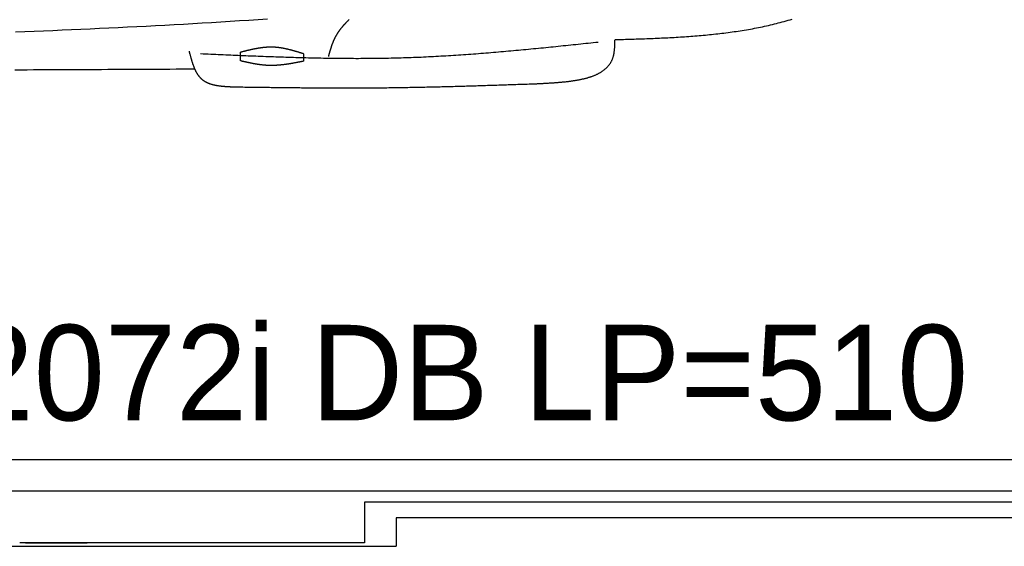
# Model space of a CAD drawing. Extents: x 715 to 7297, y 17 to 5960.
# Tile 56 of 90: x 4123 to 5823, y 37 to 947. Entities that reach past the tile are written whole.
import ezdxf

# ---------------------------------------------------------------- set-up
doc = ezdxf.new("R2010")
doc.units = 0
doc.layers.get('0').update_dxf_attribs({"linetype": 'CONTINUOUS'})
doc.layers.add('CAR', color=10, linetype='CONTINUOUS')
doc.styles.add('AKTUELL-DIN', font='txt')

# ---------------------------------------------------------------- blocks, each defined once
blk = doc.blocks.new('*U13')
at = {"style": 'AKTUELL-DIN'}
blk.add_text('2072i DB LP=510', height=165, dxfattribs=at).set_placement((4024.4, 254.8))

msp = doc.modelspace()

# ---------------------------------------------------------------- linework, layer by layer
for p, q in [((1171.717, 187.271), (6020.522, 187.271)), ((4551.187, 132.271), (1171.717, 132.271)), ((4227.773, 132.271), (4227.476, 132.271)), ((4227.773, 132.271), (4227.773, 132.271)), ((6015.736, 132.271), (4551.187, 132.271)), ((6251.55, 113.771), (4717.775, 113.771)), ((4717.775, 113.771), (4717.775, 43.271)), ((4772.775, 87.271), (6272.775, 87.271)), ((4772.775, 86.521), (4772.775, 37.271)), ((1372.775, 37.271), (4772.775, 37.271)), ((4717.775, 43.271), (4122.776, 43.271)), ((4132.776, 43.271), (4239.235, 43.271))]:
    msp.add_line(p, q)
at = {"layer": 'CAR'}
for points in [[(4504.184, 875.604), (4504.184, 890.583)], [(4612.744, 887.96), (4612.744, 875.024)]]:
    msp.add_lwpolyline(points, dxfattribs=at)
for points in [[(4550.67, 947.69, 0), (4534.57, 946.623, 0), (4518.46, 945.575, 0), (4502.35, 944.547, 0), (4486.24, 943.538, 0), (4470.13, 942.547, 0), (4454.02, 941.576, 0), (4437.91, 940.623, 0), (4421.79, 939.689, 0), (4405.68, 938.773, 0), (4389.56, 937.876, 0), (4373.44, 936.996, 0), (4357.33, 936.134, 0), (4341.21, 935.29, 0), (4325.09, 934.463, 0), (4308.97, 933.654, 0), (4292.84, 932.861, 0), (4276.72, 932.086, 0), (4260.6, 931.327, 0), (4244.47, 930.585, 0), (4228.35, 929.86, 0), (4212.22, 929.15, 0), (4196.09, 928.457, 0), (4179.96, 927.78, 0), (4163.84, 927.118, 0), (4147.71, 926.472, 0), (4131.57, 925.842, 0), (4115.44, 925.226, 0)], [(4691.36, 946.814, 0), (4690.94, 946.406, 0), (4690.52, 945.996, 0), (4690.1, 945.586, 0), (4689.69, 945.175, 0), (4689.27, 944.763, 0), (4688.86, 944.35, 0), (4688.45, 943.937, 0), (4688.04, 943.523, 0), (4687.63, 943.108, 0), (4687.22, 942.692, 0), (4686.81, 942.275, 0), (4686.41, 941.858, 0), (4686.01, 941.439, 0), (4685.6, 941.02, 0), (4685.2, 940.599, 0), (4684.81, 940.178, 0), (4684.41, 939.755, 0), (4684.02, 939.332, 0), (4683.62, 938.908, 0), (4683.23, 938.482, 0), (4682.84, 938.055, 0), (4682.45, 937.628, 0), (4682.07, 937.199, 0), (4681.69, 936.769, 0), (4681.3, 936.338, 0), (4680.92, 935.905, 0), (4680.55, 935.471, 0), (4680.17, 935.037, 0), (4679.8, 934.6, 0), (4679.43, 934.163, 0), (4679.06, 933.724, 0), (4678.69, 933.284, 0), (4678.33, 932.843, 0), (4677.96, 932.4, 0), (4677.6, 931.956, 0), (4677.25, 931.51, 0), (4676.89, 931.063, 0), (4676.54, 930.615, 0), (4676.19, 930.165, 0), (4675.84, 929.713, 0), (4675.5, 929.26, 0), (4675.16, 928.806, 0), (4674.82, 928.349, 0), (4674.48, 927.892, 0), (4674.15, 927.432, 0), (4673.82, 926.971, 0), (4673.49, 926.509, 0), (4673.16, 926.044, 0), (4672.84, 925.578, 0), (4672.52, 925.111, 0), (4672.2, 924.641, 0), (4671.89, 924.17, 0), (4671.58, 923.697, 0), (4671.27, 923.222, 0), (4670.96, 922.745, 0), (4670.66, 922.267, 0), (4670.36, 921.786, 0), (4670.07, 921.304, 0), (4669.78, 920.82, 0), (4669.49, 920.333, 0), (4669.2, 919.845, 0), (4668.92, 919.355, 0), (4668.64, 918.863, 0), (4668.37, 918.369, 0), (4668.1, 917.873, 0), (4667.83, 917.374, 0), (4667.56, 916.874, 0), (4667.3, 916.372, 0), (4667.04, 915.867, 0), (4666.79, 915.361, 0), (4666.54, 914.853, 0), (4666.29, 914.343, 0), (4666.05, 913.831, 0), (4665.8, 913.317, 0), (4665.56, 912.801, 0), (4665.33, 912.284, 0), (4665.1, 911.765, 0), (4664.87, 911.244, 0), (4664.64, 910.722, 0), (4664.41, 910.198, 0), (4664.19, 909.672, 0), (4663.97, 909.145, 0), (4663.76, 908.616, 0), (4663.54, 908.086, 0), (4663.33, 907.555, 0), (4663.12, 907.021, 0), (4662.91, 906.487, 0), (4662.71, 905.951, 0), (4662.51, 905.414, 0), (4662.31, 904.876, 0), (4662.11, 904.336, 0), (4661.91, 903.795, 0), (4661.72, 903.253, 0), (4661.53, 902.709, 0), (4661.34, 902.165, 0), (4661.15, 901.619, 0), (4660.96, 901.073, 0), (4660.78, 900.525, 0), (4660.59, 899.976, 0), (4660.41, 899.426, 0), (4660.23, 898.876, 0), (4660.06, 898.324, 0), (4659.88, 897.772, 0), (4659.7, 897.219, 0), (4659.53, 896.665, 0), (4659.36, 896.11, 0), (4659.19, 895.554, 0), (4659.02, 894.998, 0), (4658.85, 894.441, 0), (4658.68, 893.883, 0), (4658.51, 893.325, 0), (4658.35, 892.766, 0), (4658.18, 892.207, 0), (4658.02, 891.647, 0), (4657.86, 891.086, 0), (4657.69, 890.525, 0), (4657.53, 889.964, 0), (4657.37, 889.402, 0), (4657.21, 888.84, 0), (4657.05, 888.278, 0), (4656.89, 887.715, 0), (4656.73, 887.152, 0), (4656.57, 886.589, 0), (4656.42, 886.026, 0), (4656.26, 885.462, 0), (4656.1, 884.899, 0), (4655.94, 884.335, 0), (4655.79, 883.771, 0), (4655.63, 883.207, 0)], [(5150.51, 912.383, 0), (5154.16, 912.491, 0), (5157.82, 912.599, 0), (5161.47, 912.707, 0), (5165.12, 912.817, 0), (5168.77, 912.927, 0), (5172.42, 913.038, 0), (5176.07, 913.151, 0), (5179.72, 913.266, 0), (5183.37, 913.383, 0), (5187.01, 913.502, 0), (5190.66, 913.623, 0), (5194.31, 913.747, 0), (5197.95, 913.874, 0), (5201.6, 914.004, 0), (5205.24, 914.138, 0), (5208.88, 914.275, 0), (5212.52, 914.416, 0), (5216.16, 914.562, 0), (5219.8, 914.711, 0), (5223.43, 914.866, 0), (5227.07, 915.025, 0), (5230.7, 915.19, 0), (5234.33, 915.36, 0), (5237.96, 915.536, 0), (5241.59, 915.717, 0), (5245.21, 915.905, 0), (5248.84, 916.099, 0), (5252.46, 916.3, 0), (5256.08, 916.507, 0), (5259.7, 916.722, 0), (5263.31, 916.944, 0), (5266.92, 917.174, 0), (5270.53, 917.412, 0), (5274.14, 917.657, 0), (5277.74, 917.911, 0), (5281.34, 918.174, 0), (5284.94, 918.446, 0), (5288.54, 918.726, 0), (5292.13, 919.016, 0), (5295.72, 919.316, 0), (5299.3, 919.625, 0), (5302.89, 919.945, 0), (5306.47, 920.275, 0), (5310.04, 920.615, 0), (5313.62, 920.966, 0), (5317.18, 921.328, 0), (5320.75, 921.702, 0), (5324.31, 922.087, 0), (5327.87, 922.484, 0), (5331.42, 922.893, 0), (5334.97, 923.314, 0), (5338.52, 923.748, 0), (5342.06, 924.195, 0), (5345.6, 924.654, 0), (5349.13, 925.127, 0), (5352.66, 925.614, 0), (5356.18, 926.114, 0), (5359.7, 926.628, 0), (5363.22, 927.157, 0), (5366.73, 927.7, 0), (5370.24, 928.257, 0), (5373.74, 928.83, 0), (5377.23, 929.418, 0), (5380.72, 930.022, 0), (5384.21, 930.641, 0), (5387.69, 931.276, 0), (5391.17, 931.927, 0), (5394.64, 932.595, 0), (5398.1, 933.28, 0), (5401.56, 933.981, 0), (5405.01, 934.7, 0), (5408.46, 935.436, 0), (5411.9, 936.19, 0), (5415.34, 936.962, 0), (5418.77, 937.752, 0), (5422.2, 938.561, 0), (5425.61, 939.388, 0), (5429.03, 940.234, 0), (5432.43, 941.1, 0), (5435.83, 941.984, 0), (5439.23, 942.889, 0), (5442.61, 943.813, 0), (5445.99, 944.758, 0), (5449.37, 945.722, 0), (5452.73, 946.708, 0), (5456.1, 947.714, 0)], [(5121.55, 907.665, 0), (5117.25, 907.212, 0), (5112.94, 906.759, 0), (5108.63, 906.307, 0), (5104.33, 905.855, 0), (5100.02, 905.403, 0), (5095.71, 904.951, 0), (5091.41, 904.501, 0), (5087.1, 904.051, 0), (5082.79, 903.601, 0), (5078.49, 903.153, 0), (5074.18, 902.706, 0), (5069.87, 902.26, 0), (5065.56, 901.815, 0), (5061.26, 901.372, 0), (5056.95, 900.93, 0), (5052.64, 900.49, 0), (5048.34, 900.051, 0), (5044.03, 899.614, 0), (5039.72, 899.179, 0), (5035.41, 898.746, 0), (5031.11, 898.316, 0), (5026.8, 897.887, 0), (5022.49, 897.461, 0), (5018.18, 897.037, 0), (5013.88, 896.615, 0), (5009.57, 896.196, 0), (5005.26, 895.78, 0), (5000.95, 895.367, 0), (4996.64, 894.957, 0), (4992.34, 894.55, 0), (4988.03, 894.146, 0), (4983.72, 893.745, 0), (4979.41, 893.347, 0), (4975.1, 892.953, 0), (4970.79, 892.563, 0), (4966.48, 892.176, 0), (4962.18, 891.793, 0), (4957.87, 891.414, 0), (4953.56, 891.039, 0), (4949.25, 890.668, 0), (4944.94, 890.302, 0), (4940.63, 889.939, 0), (4936.32, 889.581, 0), (4932.01, 889.228, 0), (4927.7, 888.879, 0), (4923.39, 888.534, 0), (4919.08, 888.195, 0), (4914.77, 887.861, 0), (4910.46, 887.531, 0), (4906.15, 887.207, 0), (4901.84, 886.888, 0), (4897.53, 886.575, 0), (4893.21, 886.267, 0), (4888.9, 885.964, 0), (4884.59, 885.667, 0), (4880.28, 885.376, 0), (4875.97, 885.091, 0), (4871.66, 884.812, 0), (4867.34, 884.538, 0), (4863.03, 884.272, 0), (4858.72, 884.011, 0), (4854.41, 883.757, 0), (4850.09, 883.509, 0), (4845.78, 883.268, 0), (4841.47, 883.034, 0), (4837.15, 882.806, 0), (4832.84, 882.585, 0), (4828.52, 882.372, 0), (4824.21, 882.165, 0), (4819.9, 881.966, 0), (4815.58, 881.774, 0), (4811.27, 881.59, 0), (4806.95, 881.413, 0), (4802.64, 881.244, 0), (4798.32, 881.083, 0), (4794, 880.929, 0), (4789.69, 880.784, 0), (4785.37, 880.647, 0), (4781.06, 880.517, 0), (4776.74, 880.396, 0), (4772.42, 880.283, 0), (4768.1, 880.178, 0), (4763.79, 880.08, 0), (4759.47, 879.99, 0), (4755.15, 879.908, 0), (4750.83, 879.833, 0), (4746.51, 879.766, 0), (4742.2, 879.705, 0), (4737.88, 879.652, 0), (4733.56, 879.606, 0), (4729.24, 879.567, 0), (4724.92, 879.535, 0), (4720.6, 879.509, 0), (4716.28, 879.49, 0), (4711.96, 879.478, 0), (4707.64, 879.472, 0), (4703.32, 879.473, 0), (4699, 879.48, 0), (4694.68, 879.493, 0), (4690.36, 879.512, 0), (4686.03, 879.536, 0), (4681.71, 879.567, 0), (4677.39, 879.604, 0), (4673.07, 879.646, 0), (4668.75, 879.694, 0), (4664.43, 879.747, 0), (4660.1, 879.805, 0), (4655.78, 879.869, 0), (4651.46, 879.938, 0), (4647.14, 880.012, 0), (4642.81, 880.091, 0), (4638.49, 880.174, 0), (4634.17, 880.263, 0), (4629.84, 880.356, 0), (4625.52, 880.454, 0), (4621.2, 880.556, 0), (4616.87, 880.662, 0), (4612.55, 880.773, 0), (4608.23, 880.887, 0), (4603.9, 881.006, 0), (4599.58, 881.129, 0), (4595.25, 881.255, 0), (4590.93, 881.386, 0), (4586.6, 881.52, 0), (4582.28, 881.657, 0), (4577.96, 881.798, 0), (4573.63, 881.942, 0), (4569.31, 882.089, 0), (4564.98, 882.24, 0), (4560.66, 882.394, 0), (4556.33, 882.55, 0), (4552, 882.709, 0), (4547.68, 882.871, 0), (4543.35, 883.036, 0), (4539.03, 883.203, 0), (4534.7, 883.373, 0), (4530.38, 883.545, 0), (4526.05, 883.719, 0), (4521.73, 883.895, 0), (4517.4, 884.073, 0), (4513.07, 884.254, 0), (4508.75, 884.436, 0), (4504.42, 884.619, 0), (4500.1, 884.805, 0), (4495.77, 884.991, 0), (4491.44, 885.18, 0), (4487.12, 885.369, 0), (4482.79, 885.56, 0), (4478.47, 885.752, 0), (4474.14, 885.945, 0), (4469.81, 886.139, 0), (4465.49, 886.333, 0), (4461.16, 886.528, 0), (4456.83, 886.724, 0), (4452.51, 886.921, 0), (4448.18, 887.118, 0), (4443.85, 887.315, 0), (4439.53, 887.512, 0), (4435.2, 887.709, 0)], [(5015.39, 836.274, 0), (5016.77, 836.345, 0), (5018.14, 836.416, 0), (5019.52, 836.487, 0), (5020.89, 836.559, 0), (5022.27, 836.631, 0), (5023.64, 836.704, 0), (5025.02, 836.777, 0), (5026.39, 836.851, 0), (5027.76, 836.925, 0), (5029.13, 837.001, 0), (5030.5, 837.077, 0), (5031.87, 837.155, 0), (5033.24, 837.234, 0), (5034.6, 837.314, 0), (5035.96, 837.395, 0), (5037.32, 837.478, 0), (5038.68, 837.563, 0), (5040.04, 837.649, 0), (5041.39, 837.737, 0), (5042.75, 837.827, 0), (5044.1, 837.919, 0), (5045.44, 838.013, 0), (5046.79, 838.11, 0), (5048.13, 838.208, 0), (5049.46, 838.309, 0), (5050.8, 838.413, 0), (5052.13, 838.519, 0), (5053.46, 838.627, 0), (5054.78, 838.739, 0), (5056.1, 838.853, 0), (5057.42, 838.97, 0), (5058.73, 839.091, 0), (5060.04, 839.214, 0), (5061.34, 839.341, 0), (5062.64, 839.472, 0), (5063.94, 839.605, 0), (5065.23, 839.743, 0), (5066.52, 839.884, 0), (5067.8, 840.029, 0), (5069.07, 840.177, 0), (5070.34, 840.33, 0), (5071.61, 840.487, 0), (5072.87, 840.648, 0), (5074.12, 840.813, 0), (5075.37, 840.983, 0), (5076.62, 841.157, 0), (5077.85, 841.335, 0), (5079.09, 841.519, 0), (5080.31, 841.707, 0), (5081.53, 841.9, 0), (5082.74, 842.098, 0), (5083.95, 842.301, 0), (5085.15, 842.509, 0), (5086.34, 842.723, 0), (5087.52, 842.941, 0), (5088.7, 843.166, 0), (5089.87, 843.396, 0), (5091.04, 843.631, 0), (5092.19, 843.873, 0), (5093.34, 844.12, 0), (5094.48, 844.373, 0), (5095.62, 844.633, 0), (5096.74, 844.898, 0), (5097.86, 845.17, 0), (5098.97, 845.448, 0), (5100.07, 845.732, 0), (5101.16, 846.024, 0), (5102.24, 846.321, 0), (5103.32, 846.626, 0), (5104.38, 846.937, 0), (5105.44, 847.256, 0), (5106.49, 847.581, 0), (5107.53, 847.914, 0), (5108.56, 848.254, 0), (5109.58, 848.601, 0), (5110.59, 848.956, 0), (5111.59, 849.318, 0), (5112.58, 849.688, 0), (5113.56, 850.066, 0), (5114.53, 850.452, 0), (5115.49, 850.845, 0), (5116.44, 851.247, 0), (5117.37, 851.657, 0), (5118.3, 852.075, 0), (5119.22, 852.501, 0), (5120.13, 852.936, 0), (5121.02, 853.38, 0), (5121.91, 853.832, 0), (5122.78, 854.293, 0), (5123.64, 854.762, 0), (5124.49, 855.241, 0), (5125.33, 855.729, 0), (5126.15, 856.226, 0), (5126.97, 856.732, 0), (5127.77, 857.247, 0), (5128.56, 857.772, 0), (5129.34, 858.307, 0), (5130.1, 858.851, 0), (5130.86, 859.405, 0), (5131.6, 859.969, 0), (5132.32, 860.543, 0), (5133.04, 861.126, 0), (5133.74, 861.72, 0), (5134.43, 862.325, 0), (5135.1, 862.939, 0), (5135.76, 863.564, 0), (5136.41, 864.2, 0), (5137.04, 864.846, 0), (5137.66, 865.503, 0), (5138.27, 866.171, 0), (5138.86, 866.85, 0), (5139.43, 867.539, 0), (5140, 868.24, 0), (5140.55, 868.953, 0), (5141.08, 869.676, 0), (5141.6, 870.411, 0), (5142.1, 871.158, 0), (5142.59, 871.916, 0), (5143.06, 872.686, 0), (5143.52, 873.468, 0), (5143.96, 874.262, 0), (5144.39, 875.067, 0), (5144.8, 875.885, 0), (5145.2, 876.716, 0), (5145.58, 877.558, 0), (5145.94, 878.413, 0), (5146.29, 879.281, 0), (5146.62, 880.161, 0), (5146.94, 881.054, 0), (5147.23, 881.959, 0), (5147.52, 882.878, 0), (5147.78, 883.81, 0), (5148.03, 884.755, 0), (5148.26, 885.712, 0), (5148.47, 886.682, 0), (5148.67, 887.664, 0), (5148.86, 888.657, 0), (5149.03, 889.661, 0), (5149.19, 890.676, 0), (5149.33, 891.7, 0), (5149.47, 892.734, 0), (5149.59, 893.777, 0), (5149.7, 894.828, 0), (5149.8, 895.887, 0), (5149.89, 896.953, 0), (5149.97, 898.026, 0), (5150.05, 899.106, 0), (5150.11, 900.192, 0), (5150.17, 901.283, 0), (5150.22, 902.379, 0), (5150.27, 903.479, 0), (5150.31, 904.583, 0), (5150.35, 905.691, 0), (5150.38, 906.802, 0), (5150.41, 907.915, 0), (5150.44, 909.03, 0), (5150.46, 910.147, 0), (5150.49, 911.265, 0), (5150.51, 912.383, 0)], [(4415.21, 892.283, 0), (4415.41, 891.525, 0), (4415.61, 890.767, 0), (4415.81, 890.01, 0), (4416.01, 889.253, 0), (4416.21, 888.496, 0), (4416.41, 887.74, 0), (4416.61, 886.985, 0), (4416.81, 886.231, 0), (4417.01, 885.477, 0), (4417.21, 884.725, 0), (4417.42, 883.974, 0), (4417.62, 883.224, 0), (4417.83, 882.476, 0), (4418.03, 881.73, 0), (4418.24, 880.985, 0), (4418.45, 880.241, 0), (4418.66, 879.5, 0), (4418.88, 878.761, 0), (4419.09, 878.024, 0), (4419.31, 877.29, 0), (4419.53, 876.558, 0), (4419.75, 875.828, 0), (4419.97, 875.101, 0), (4420.2, 874.377, 0), (4420.43, 873.656, 0), (4420.66, 872.938, 0), (4420.89, 872.223, 0), (4421.13, 871.511, 0), (4421.37, 870.803, 0), (4421.61, 870.098, 0), (4421.85, 869.397, 0), (4422.1, 868.7, 0), (4422.35, 868.007, 0), (4422.6, 867.317, 0), (4422.86, 866.632, 0), (4423.12, 865.951, 0), (4423.39, 865.275, 0), (4423.66, 864.603, 0), (4423.93, 863.936, 0), (4424.2, 863.273, 0), (4424.48, 862.615, 0), (4424.77, 861.963, 0), (4425.06, 861.315, 0), (4425.35, 860.673, 0), (4425.65, 860.036, 0), (4425.95, 859.405, 0), (4426.25, 858.779, 0), (4426.56, 858.159, 0), (4426.88, 857.545, 0), (4427.2, 856.936, 0), (4427.52, 856.334, 0), (4427.86, 855.738, 0), (4428.19, 855.149, 0), (4428.53, 854.566, 0), (4428.88, 853.989, 0), (4429.23, 853.419, 0), (4429.59, 852.857, 0), (4429.95, 852.301, 0), (4430.32, 851.752, 0), (4430.69, 851.21, 0), (4431.08, 850.676, 0), (4431.46, 850.149, 0), (4431.86, 849.629, 0), (4432.25, 849.118, 0), (4432.66, 848.614, 0), (4433.07, 848.118, 0), (4433.49, 847.63, 0), (4433.92, 847.15, 0), (4434.35, 846.679, 0), (4434.79, 846.216, 0), (4435.23, 845.762, 0), (4435.69, 845.316, 0), (4436.15, 844.879, 0), (4436.62, 844.451, 0), (4437.09, 844.032, 0), (4437.57, 843.622, 0), (4438.06, 843.221, 0), (4438.56, 842.829, 0), (4439.07, 842.446, 0), (4439.58, 842.072, 0), (4440.1, 841.706, 0), (4440.62, 841.349, 0), (4441.15, 841, 0), (4441.69, 840.66, 0), (4442.24, 840.327, 0), (4442.79, 840.003, 0), (4443.35, 839.686, 0), (4443.92, 839.378, 0), (4444.49, 839.077, 0), (4445.07, 838.784, 0), (4445.65, 838.498, 0), (4446.24, 838.22, 0), (4446.84, 837.949, 0), (4447.44, 837.686, 0), (4448.05, 837.429, 0), (4448.66, 837.179, 0), (4449.28, 836.936, 0), (4449.9, 836.7, 0), (4450.53, 836.471, 0), (4451.17, 836.248, 0), (4451.81, 836.032, 0), (4452.46, 835.822, 0), (4453.11, 835.618, 0), (4453.76, 835.42, 0), (4454.42, 835.228, 0), (4455.09, 835.042, 0), (4455.76, 834.862, 0), (4456.44, 834.688, 0), (4457.12, 834.519, 0), (4457.8, 834.355, 0), (4458.49, 834.197, 0), (4459.18, 834.044, 0), (4459.88, 833.897, 0), (4460.58, 833.754, 0), (4461.28, 833.616, 0), (4461.99, 833.483, 0), (4462.71, 833.355, 0), (4463.42, 833.231, 0), (4464.14, 833.112, 0), (4464.87, 832.997, 0), (4465.59, 832.886, 0), (4466.32, 832.779, 0), (4467.06, 832.677, 0), (4467.79, 832.578, 0), (4468.54, 832.484, 0), (4469.28, 832.393, 0), (4470.02, 832.305, 0), (4470.77, 832.221, 0), (4471.53, 832.14, 0), (4472.28, 832.063, 0), (4473.04, 831.989, 0), (4473.8, 831.918, 0), (4474.56, 831.85, 0), (4475.32, 831.784, 0), (4476.09, 831.722, 0), (4476.86, 831.662, 0), (4477.63, 831.604, 0), (4478.4, 831.549, 0), (4479.18, 831.496, 0), (4479.95, 831.446, 0), (4480.73, 831.397, 0), (4481.51, 831.35, 0), (4482.29, 831.306, 0), (4483.07, 831.263, 0), (4483.86, 831.221, 0), (4484.64, 831.181, 0), (4485.43, 831.143, 0), (4486.22, 831.106, 0), (4487, 831.07, 0), (4487.79, 831.035, 0), (4488.58, 831.001, 0), (4489.37, 830.968, 0), (4490.17, 830.936, 0), (4490.96, 830.905, 0), (4491.75, 830.874, 0), (4492.54, 830.843, 0), (4493.34, 830.813, 0), (4494.13, 830.783, 0), (4494.92, 830.753, 0)], [(4612.74, 887.96, 0), (4612.07, 888.168, 0), (4611.39, 888.376, 0), (4610.71, 888.583, 0), (4610.03, 888.79, 0), (4609.36, 888.998, 0), (4608.68, 889.204, 0), (4608, 889.411, 0), (4607.32, 889.617, 0), (4606.65, 889.822, 0), (4605.97, 890.027, 0), (4605.29, 890.232, 0), (4604.61, 890.435, 0), (4603.93, 890.638, 0), (4603.26, 890.841, 0), (4602.58, 891.042, 0), (4601.9, 891.242, 0), (4601.22, 891.442, 0), (4600.55, 891.64, 0), (4599.87, 891.837, 0), (4599.19, 892.033, 0), (4598.51, 892.228, 0), (4597.83, 892.422, 0), (4597.16, 892.614, 0), (4596.48, 892.805, 0), (4595.8, 892.994, 0), (4595.12, 893.182, 0), (4594.44, 893.368, 0), (4593.77, 893.553, 0), (4593.09, 893.736, 0), (4592.41, 893.917, 0), (4591.73, 894.096, 0), (4591.05, 894.274, 0), (4590.37, 894.449, 0), (4589.7, 894.623, 0), (4589.02, 894.794, 0), (4588.34, 894.963, 0), (4587.66, 895.13, 0), (4586.98, 895.295, 0), (4586.3, 895.457, 0), (4585.62, 895.617, 0), (4584.94, 895.775, 0), (4584.27, 895.93, 0), (4583.59, 896.082, 0), (4582.91, 896.232, 0), (4582.23, 896.379, 0), (4581.55, 896.524, 0), (4580.87, 896.665, 0), (4580.19, 896.804, 0), (4579.51, 896.94, 0), (4578.83, 897.072, 0), (4578.15, 897.202, 0), (4577.47, 897.329, 0), (4576.79, 897.452, 0), (4576.11, 897.572, 0), (4575.43, 897.689, 0), (4574.75, 897.803, 0), (4574.07, 897.913, 0), (4573.39, 898.019, 0), (4572.71, 898.122, 0), (4572.03, 898.222, 0), (4571.35, 898.318, 0), (4570.67, 898.41, 0), (4569.99, 898.498, 0), (4569.31, 898.582, 0), (4568.63, 898.663, 0), (4567.95, 898.739, 0), (4567.26, 898.811, 0), (4566.58, 898.88, 0), (4565.9, 898.944, 0), (4565.22, 899.004, 0), (4564.54, 899.06, 0), (4563.86, 899.111, 0), (4563.17, 899.158, 0), (4562.49, 899.2, 0), (4561.81, 899.238, 0), (4561.13, 899.271, 0), (4560.44, 899.3, 0), (4559.76, 899.324, 0), (4559.08, 899.343, 0), (4558.4, 899.358, 0), (4557.71, 899.368, 0), (4557.03, 899.373, 0), (4556.35, 899.373, 0), (4555.66, 899.369, 0), (4554.98, 899.361, 0), (4554.3, 899.348, 0), (4553.61, 899.331, 0), (4552.93, 899.31, 0), (4552.25, 899.285, 0), (4551.56, 899.255, 0), (4550.88, 899.221, 0), (4550.19, 899.183, 0), (4549.51, 899.142, 0), (4548.82, 899.096, 0), (4548.14, 899.047, 0), (4547.46, 898.993, 0), (4546.77, 898.936, 0), (4546.09, 898.876, 0), (4545.4, 898.811, 0), (4544.72, 898.743, 0), (4544.03, 898.672, 0), (4543.35, 898.597, 0), (4542.66, 898.519, 0), (4541.97, 898.438, 0), (4541.29, 898.353, 0), (4540.6, 898.265, 0), (4539.92, 898.174, 0), (4539.23, 898.08, 0), (4538.55, 897.983, 0), (4537.86, 897.883, 0), (4537.17, 897.78, 0), (4536.49, 897.674, 0), (4535.8, 897.565, 0), (4535.12, 897.454, 0), (4534.43, 897.34, 0), (4533.74, 897.223, 0), (4533.06, 897.104, 0), (4532.37, 896.982, 0), (4531.68, 896.858, 0), (4531, 896.732, 0), (4530.31, 896.603, 0), (4529.62, 896.472, 0), (4528.94, 896.339, 0), (4528.25, 896.203, 0), (4527.56, 896.066, 0), (4526.88, 895.927, 0), (4526.19, 895.785, 0), (4525.5, 895.642, 0), (4524.81, 895.497, 0), (4524.13, 895.35, 0), (4523.44, 895.201, 0), (4522.75, 895.051, 0), (4522.07, 894.899, 0), (4521.38, 894.746, 0), (4520.69, 894.591, 0), (4520, 894.435, 0), (4519.32, 894.277, 0), (4518.63, 894.118, 0), (4517.94, 893.958, 0), (4517.25, 893.796, 0), (4516.57, 893.634, 0), (4515.88, 893.47, 0), (4515.19, 893.306, 0), (4514.5, 893.14, 0), (4513.81, 892.974, 0), (4513.13, 892.806, 0), (4512.44, 892.638, 0), (4511.75, 892.47, 0), (4511.06, 892.3, 0), (4510.38, 892.13, 0), (4509.69, 891.96, 0), (4509, 891.789, 0), (4508.31, 891.617, 0), (4507.62, 891.446, 0), (4506.94, 891.273, 0), (4506.25, 891.101, 0), (4505.56, 890.929, 0), (4504.87, 890.756, 0), (4504.18, 890.583, 0)], [(4612.74, 875.024, 0), (4612.06, 874.889, 0), (4611.37, 874.753, 0), (4610.69, 874.618, 0), (4610, 874.483, 0), (4609.31, 874.348, 0), (4608.63, 874.214, 0), (4607.94, 874.079, 0), (4607.26, 873.945, 0), (4606.57, 873.811, 0), (4605.88, 873.678, 0), (4605.2, 873.545, 0), (4604.51, 873.412, 0), (4603.83, 873.28, 0), (4603.14, 873.149, 0), (4602.45, 873.018, 0), (4601.77, 872.887, 0), (4601.08, 872.757, 0), (4600.4, 872.628, 0), (4599.71, 872.5, 0), (4599.03, 872.372, 0), (4598.34, 872.246, 0), (4597.65, 872.12, 0), (4596.97, 871.995, 0), (4596.28, 871.871, 0), (4595.6, 871.748, 0), (4594.91, 871.626, 0), (4594.23, 871.505, 0), (4593.54, 871.385, 0), (4592.85, 871.266, 0), (4592.17, 871.149, 0), (4591.48, 871.032, 0), (4590.8, 870.917, 0), (4590.11, 870.804, 0), (4589.43, 870.691, 0), (4588.74, 870.58, 0), (4588.06, 870.47, 0), (4587.37, 870.362, 0), (4586.69, 870.256, 0), (4586, 870.151, 0), (4585.31, 870.047, 0), (4584.63, 869.945, 0), (4583.94, 869.845, 0), (4583.26, 869.747, 0), (4582.57, 869.65, 0), (4581.89, 869.555, 0), (4581.2, 869.462, 0), (4580.52, 869.371, 0), (4579.83, 869.281, 0), (4579.15, 869.194, 0), (4578.46, 869.109, 0), (4577.78, 869.025, 0), (4577.09, 868.944, 0), (4576.41, 868.865, 0), (4575.73, 868.788, 0), (4575.04, 868.713, 0), (4574.36, 868.641, 0), (4573.67, 868.571, 0), (4572.99, 868.503, 0), (4572.3, 868.437, 0), (4571.62, 868.374, 0), (4570.93, 868.313, 0), (4570.25, 868.255, 0), (4569.57, 868.2, 0), (4568.88, 868.146, 0), (4568.2, 868.096, 0), (4567.51, 868.048, 0), (4566.83, 868.003, 0), (4566.15, 867.961, 0), (4565.46, 867.921, 0), (4564.78, 867.884, 0), (4564.1, 867.85, 0), (4563.41, 867.819, 0), (4562.73, 867.791, 0), (4562.04, 867.766, 0), (4561.36, 867.744, 0), (4560.68, 867.724, 0), (4559.99, 867.708, 0), (4559.31, 867.696, 0), (4558.63, 867.686, 0), (4557.95, 867.679, 0), (4557.26, 867.676, 0), (4556.58, 867.676, 0), (4555.9, 867.68, 0), (4555.21, 867.687, 0), (4554.53, 867.697, 0), (4553.85, 867.711, 0), (4553.17, 867.728, 0), (4552.48, 867.749, 0), (4551.8, 867.773, 0), (4551.12, 867.801, 0), (4550.44, 867.832, 0), (4549.76, 867.868, 0), (4549.07, 867.906, 0), (4548.39, 867.948, 0), (4547.71, 867.994, 0), (4547.03, 868.043, 0), (4546.35, 868.095, 0), (4545.67, 868.151, 0), (4544.98, 868.209, 0), (4544.3, 868.271, 0), (4543.62, 868.336, 0), (4542.94, 868.404, 0), (4542.26, 868.475, 0), (4541.58, 868.549, 0), (4540.9, 868.626, 0), (4540.22, 868.705, 0), (4539.53, 868.788, 0), (4538.85, 868.873, 0), (4538.17, 868.961, 0), (4537.49, 869.051, 0), (4536.81, 869.144, 0), (4536.13, 869.24, 0), (4535.45, 869.338, 0), (4534.77, 869.438, 0), (4534.09, 869.541, 0), (4533.41, 869.646, 0), (4532.73, 869.753, 0), (4532.05, 869.863, 0), (4531.37, 869.974, 0), (4530.69, 870.088, 0), (4530.01, 870.204, 0), (4529.33, 870.322, 0), (4528.65, 870.442, 0), (4527.97, 870.563, 0), (4527.29, 870.687, 0), (4526.61, 870.812, 0), (4525.93, 870.939, 0), (4525.25, 871.068, 0), (4524.57, 871.198, 0), (4523.89, 871.33, 0), (4523.21, 871.464, 0), (4522.53, 871.598, 0), (4521.85, 871.735, 0), (4521.17, 871.872, 0), (4520.49, 872.011, 0), (4519.81, 872.152, 0), (4519.13, 872.293, 0), (4518.45, 872.436, 0), (4517.77, 872.579, 0), (4517.09, 872.724, 0), (4516.41, 872.87, 0), (4515.73, 873.017, 0), (4515.05, 873.164, 0), (4514.37, 873.313, 0), (4513.69, 873.462, 0), (4513.02, 873.612, 0), (4512.34, 873.762, 0), (4511.66, 873.914, 0), (4510.98, 874.066, 0), (4510.3, 874.218, 0), (4509.62, 874.371, 0), (4508.94, 874.524, 0), (4508.26, 874.678, 0), (4507.58, 874.832, 0), (4506.9, 874.986, 0), (4506.22, 875.14, 0), (4505.54, 875.295, 0), (4504.86, 875.449, 0), (4504.18, 875.604, 0)], [(4114.25, 860.374, 0), (4124.96, 860.415, 0), (4135.67, 860.457, 0), (4146.38, 860.499, 0), (4157.09, 860.542, 0), (4167.79, 860.587, 0), (4178.5, 860.631, 0), (4189.21, 860.677, 0), (4199.92, 860.723, 0), (4210.63, 860.77, 0), (4221.34, 860.818, 0), (4232.05, 860.867, 0), (4242.76, 860.916, 0), (4253.47, 860.966, 0), (4264.18, 861.017, 0), (4274.89, 861.068, 0), (4285.6, 861.12, 0), (4296.3, 861.173, 0), (4307.01, 861.226, 0), (4317.72, 861.28, 0), (4328.43, 861.335, 0), (4339.14, 861.39, 0), (4349.85, 861.446, 0), (4360.56, 861.503, 0), (4371.27, 861.56, 0), (4381.98, 861.618, 0), (4392.69, 861.676, 0), (4403.4, 861.735, 0), (4414.11, 861.795, 0), (4424.82, 861.855, 0)], [(4494.92, 830.753, 0), (4498.2, 830.708, 0), (4501.47, 830.663, 0), (4504.75, 830.618, 0), (4508.02, 830.574, 0), (4511.29, 830.529, 0), (4514.57, 830.485, 0), (4517.84, 830.441, 0), (4521.12, 830.397, 0), (4524.39, 830.353, 0), (4527.66, 830.309, 0), (4530.94, 830.266, 0), (4534.21, 830.223, 0), (4537.49, 830.18, 0), (4540.76, 830.137, 0), (4544.04, 830.095, 0), (4547.31, 830.054, 0), (4550.58, 830.012, 0), (4553.86, 829.971, 0), (4557.13, 829.931, 0), (4560.41, 829.891, 0), (4563.68, 829.852, 0), (4566.95, 829.813, 0), (4570.23, 829.775, 0), (4573.5, 829.737, 0), (4576.78, 829.7, 0), (4580.05, 829.664, 0), (4583.32, 829.628, 0), (4586.6, 829.593, 0), (4589.87, 829.559, 0), (4593.15, 829.525, 0), (4596.42, 829.493, 0), (4599.69, 829.461, 0), (4602.97, 829.43, 0), (4606.24, 829.4, 0), (4609.52, 829.37, 0), (4612.79, 829.342, 0), (4616.06, 829.314, 0), (4619.34, 829.288, 0), (4622.61, 829.262, 0), (4625.89, 829.238, 0), (4629.16, 829.214, 0), (4632.43, 829.192, 0), (4635.71, 829.171, 0), (4638.98, 829.15, 0), (4642.26, 829.131, 0), (4645.53, 829.113, 0), (4648.8, 829.097, 0), (4652.08, 829.081, 0), (4655.35, 829.067, 0), (4658.63, 829.054, 0), (4661.9, 829.042, 0), (4665.17, 829.032, 0), (4668.45, 829.023, 0), (4671.72, 829.015, 0), (4674.99, 829.009, 0), (4678.27, 829.004, 0), (4681.54, 829.001, 0), (4684.82, 828.999, 0), (4688.09, 828.999, 0), (4691.36, 829, 0), (4694.64, 829.003, 0), (4697.91, 829.007, 0), (4701.18, 829.013, 0), (4704.46, 829.021, 0), (4707.73, 829.03, 0), (4711.01, 829.041, 0), (4714.28, 829.054, 0), (4717.55, 829.068, 0), (4720.83, 829.084, 0), (4724.1, 829.102, 0), (4727.37, 829.122, 0), (4730.65, 829.144, 0), (4733.92, 829.167, 0), (4737.19, 829.193, 0), (4740.47, 829.22, 0), (4743.74, 829.25, 0), (4747.01, 829.281, 0), (4750.29, 829.314, 0), (4753.56, 829.349, 0), (4756.83, 829.386, 0), (4760.11, 829.425, 0), (4763.38, 829.466, 0), (4766.65, 829.508, 0), (4769.93, 829.553, 0), (4773.2, 829.599, 0), (4776.47, 829.647, 0), (4779.75, 829.696, 0), (4783.02, 829.748, 0), (4786.29, 829.801, 0), (4789.57, 829.855, 0), (4792.84, 829.911, 0), (4796.11, 829.969, 0), (4799.39, 830.029, 0), (4802.66, 830.09, 0), (4805.93, 830.152, 0), (4809.21, 830.216, 0), (4812.48, 830.282, 0), (4815.75, 830.349, 0), (4819.02, 830.418, 0), (4822.3, 830.487, 0), (4825.57, 830.559, 0), (4828.84, 830.631, 0), (4832.12, 830.705, 0), (4835.39, 830.781, 0), (4838.66, 830.857, 0), (4841.94, 830.935, 0), (4845.21, 831.015, 0), (4848.48, 831.095, 0), (4851.75, 831.177, 0), (4855.03, 831.259, 0), (4858.3, 831.343, 0), (4861.57, 831.429, 0), (4864.85, 831.515, 0), (4868.12, 831.602, 0), (4871.39, 831.69, 0), (4874.66, 831.78, 0), (4877.94, 831.87, 0), (4881.21, 831.962, 0), (4884.48, 832.054, 0), (4887.76, 832.147, 0), (4891.03, 832.242, 0), (4894.3, 832.337, 0), (4897.57, 832.433, 0), (4900.85, 832.53, 0), (4904.12, 832.627, 0), (4907.39, 832.726, 0), (4910.67, 832.825, 0), (4913.94, 832.925, 0), (4917.21, 833.026, 0), (4920.48, 833.128, 0), (4923.76, 833.23, 0), (4927.03, 833.333, 0), (4930.3, 833.436, 0), (4933.57, 833.54, 0), (4936.85, 833.645, 0), (4940.12, 833.75, 0), (4943.39, 833.856, 0), (4946.67, 833.962, 0), (4949.94, 834.069, 0), (4953.21, 834.177, 0), (4956.48, 834.284, 0), (4959.76, 834.393, 0), (4963.03, 834.501, 0), (4966.3, 834.61, 0), (4969.57, 834.719, 0), (4972.85, 834.829, 0), (4976.12, 834.939, 0), (4979.39, 835.049, 0), (4982.66, 835.16, 0), (4985.94, 835.27, 0), (4989.21, 835.381, 0), (4992.48, 835.493, 0), (4995.75, 835.604, 0), (4999.03, 835.715, 0), (5002.3, 835.827, 0), (5005.57, 835.938, 0), (5008.85, 836.05, 0), (5012.12, 836.162, 0), (5015.39, 836.274, 0)]]:
    msp.add_polyline3d(points, dxfattribs=at)

# ---------------------------------------------------------------- block references
msp.add_blockref('*U13', (0, 0))

doc.saveas('drawing.dxf')
